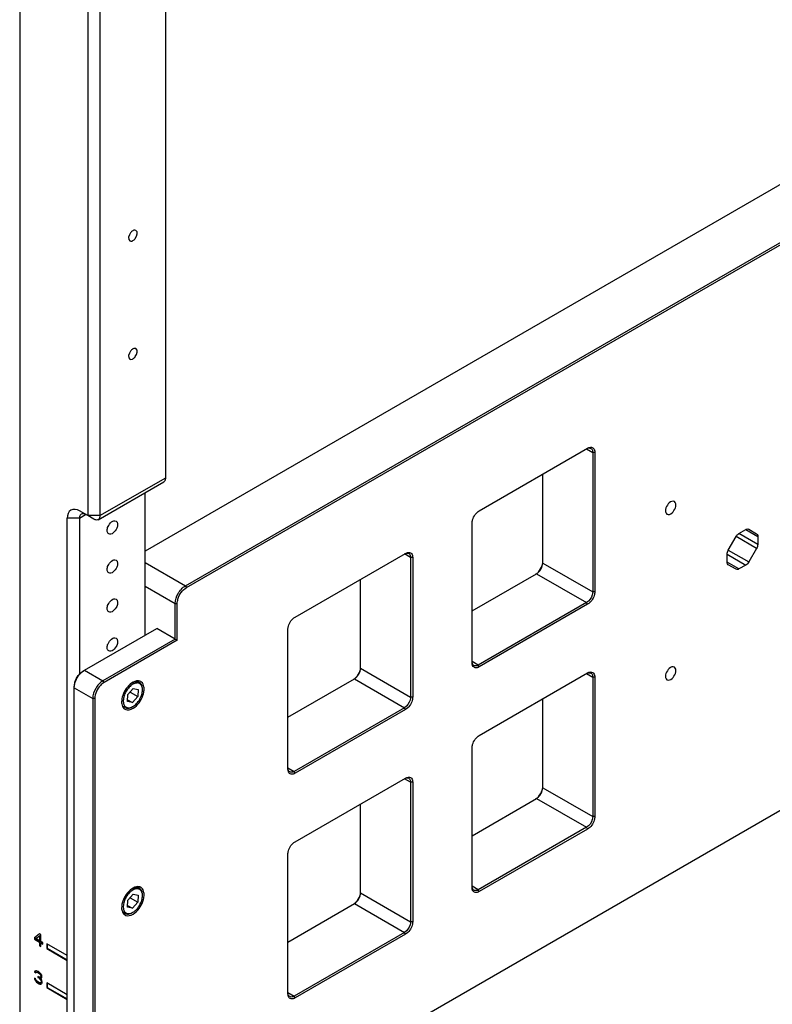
# Model space of a CAD drawing. Header units: inches. Extents: x 0 to 34, y 0 to 22.
# Tile 7 of 15: x 5.5 to 7.2, y 13.7 to 15.9. Entities that reach past the tile are written whole.
import ezdxf

# ---------------------------------------------------------------- set-up
doc = ezdxf.new("R2010")
doc.units = ezdxf.units.IN
doc.header["$LTSCALE"] = 1.87
doc.header["$MEASUREMENT"] = 0
doc.layers.get('0').update_dxf_attribs({"linetype": 'CONTINUOUS'})
doc.layers.add('02___PRT_ALL_AXES', color=7, linetype='CONTINUOUS')

msp = doc.modelspace()

# ---------------------------------------------------------------- linework, layer by layer
at = {"color": 7, "linetype": 'CONTINUOUS'}
for p, q in [((8.4595, 16.2998), (5.7555, 14.7385)), ((5.8019, 14.9052), (5.8019, 16.2892)), ((5.8466, 14.6604), (8.5727, 16.2344)), ((5.8489, 14.6564), (8.575, 16.2304)), ((5.6252, 16.1872), (5.6252, 14.8192)), ((5.653, 16.1872), (5.653, 14.8192)), ((5.4711, 16.0286), (5.4711, 12.5088)), ((6.512, 14.8303), (6.7574, 14.972)), ((6.7551, 14.9706), (6.769, 14.9626)), ((5.8489, 13.3759), (8.575, 14.95)), ((6.7736, 14.9626), (6.769, 14.9626)), ((6.769, 14.9626), (6.769, 14.6465)), ((6.7736, 14.9626), (6.7736, 14.6465)), ((5.6489, 14.8101), (5.7979, 14.8961)), ((5.653, 14.8192), (5.8019, 14.9052)), ((6.6558, 14.7119), (6.6558, 14.9133)), ((5.7555, 14.5489), (5.7555, 14.8717)), ((5.6252, 14.8192), (5.6066, 14.8299)), ((5.6066, 14.8138), (5.5788, 14.8138)), ((5.5788, 13.3994), (5.5788, 14.8138)), ((5.6066, 14.8138), (5.6205, 14.8218)), ((5.6066, 14.8138), (5.6066, 14.4602)), ((5.653, 14.8192), (5.6252, 14.8192)), ((5.6391, 14.8111), (5.6252, 14.8192)), ((6.4957, 14.486), (6.4957, 14.8021)), ((7.1002, 14.7788), (7.1157, 14.7877)), ((7.1157, 14.7877), (7.1427, 14.7721)), ((7.1222, 14.7884), (7.14, 14.7781)), ((7.0758, 14.7411), (7.0936, 14.7719)), ((7.14, 14.7451), (7.0936, 14.7719)), ((7.1427, 14.7542), (7.1002, 14.7788)), ((7.1427, 14.7721), (7.1427, 14.7542)), ((7.0758, 14.7411), (7.1222, 14.7143)), ((7.14, 14.7451), (7.1222, 14.7143)), ((6.0948, 14.5894), (6.3449, 14.7338)), ((6.3565, 14.7244), (6.3426, 14.7325)), ((6.3612, 14.7244), (6.3565, 14.7244)), ((6.3565, 14.7244), (6.3565, 14.4084)), ((6.3612, 14.7244), (6.3612, 14.4084)), ((7.0731, 14.732), (7.1157, 14.7074)), ((7.0731, 14.714), (7.0731, 14.7319)), ((5.7555, 14.713), (5.8466, 14.6604)), ((6.6558, 14.7119), (6.769, 14.6465)), ((7.1002, 14.6984), (7.0731, 14.714)), ((7.0936, 14.6978), (7.0758, 14.708)), ((7.1157, 14.7074), (7.1002, 14.6984)), ((6.2433, 14.4737), (6.2433, 14.6752)), ((6.4957, 14.6034), (6.6419, 14.6878)), ((6.6419, 14.6878), (6.7551, 14.6224)), ((5.7555, 14.6594), (5.8234, 14.6202)), ((5.8466, 14.6604), (5.8489, 14.6564)), ((6.7736, 14.6465), (6.769, 14.6465)), ((5.8234, 14.6202), (5.828, 14.6202)), ((5.8234, 14.5398), (5.8234, 14.6202)), ((5.828, 14.5372), (5.828, 14.6202)), ((6.7551, 14.6224), (6.5096, 14.4807)), ((6.7574, 14.6184), (6.512, 14.4767)), ((6.7574, 14.6184), (6.7551, 14.6224)), ((5.618, 14.4695), (5.7816, 14.564)), ((5.8234, 14.5398), (5.7816, 14.564)), ((5.8234, 14.5398), (5.6597, 14.4453)), ((5.8234, 14.5398), (5.828, 14.5372)), ((6.0786, 14.2452), (6.0786, 14.5613)), ((5.828, 14.5372), (5.6621, 14.4413)), ((6.2433, 14.4737), (6.3565, 14.4084)), ((6.5096, 14.4807), (6.4957, 14.4887)), ((6.512, 14.4767), (6.5096, 14.4807)), ((5.618, 14.4695), (5.6597, 14.4453)), ((6.512, 14.3213), (6.7574, 14.463)), ((6.7551, 14.4617), (6.769, 14.4536)), ((6.7736, 14.4536), (6.769, 14.4536)), ((6.769, 14.4536), (6.769, 14.1376)), ((6.7736, 14.4536), (6.7736, 14.1376)), ((5.5948, 14.4293), (5.6365, 14.4052)), ((5.5948, 13.4114), (5.5948, 14.4293)), ((5.6621, 14.4413), (5.6597, 14.4453)), ((5.7164, 14.4145), (5.7285, 14.4281)), ((5.7285, 14.4281), (5.7395, 14.4258)), ((5.7425, 14.4413), (5.737, 14.4445)), ((6.0786, 14.3625), (6.2294, 14.4496)), ((6.2294, 14.4496), (6.3426, 14.3842)), ((5.7154, 14.3985), (5.7164, 14.4145)), ((5.7211, 14.4198), (5.7385, 14.4098)), ((5.7385, 14.4098), (5.7265, 14.3961)), ((5.7395, 14.4258), (5.7385, 14.4098)), ((5.7493, 14.4247), (5.7493, 14.4263)), ((6.3612, 14.4084), (6.3565, 14.4084)), ((5.6412, 14.4052), (5.6365, 14.4052)), ((5.6365, 14.4052), (5.6365, 13.3873)), ((5.6412, 14.4052), (5.6412, 13.3873)), ((5.7097, 14.3845), (5.7036, 14.388)), ((5.7265, 14.3961), (5.7154, 14.3985)), ((5.7156, 14.4024), (5.7265, 14.3961)), ((5.7261, 14.3861), (5.7275, 14.387)), ((6.3426, 14.3842), (6.0925, 14.2398)), ((6.3449, 14.3802), (6.3426, 14.3842)), ((6.6558, 14.2029), (6.6558, 14.4043)), ((6.3449, 14.3802), (6.0948, 14.2358)), ((6.4957, 13.9771), (6.4957, 14.2932)), ((6.0786, 14.2479), (6.0925, 14.2398)), ((6.0948, 14.2358), (6.0925, 14.2398)), ((6.0948, 14.0805), (6.3449, 14.2249)), ((6.3565, 14.2155), (6.3426, 14.2235)), ((6.3612, 14.2155), (6.3565, 14.2155)), ((6.3565, 14.2155), (6.3565, 13.8994)), ((6.3612, 14.2155), (6.3612, 13.8994)), ((6.6558, 14.2029), (6.769, 14.1376)), ((6.2433, 13.9648), (6.2433, 14.1662)), ((6.4957, 14.0944), (6.6419, 14.1788)), ((6.6419, 14.1788), (6.7551, 14.1134)), ((6.7736, 14.1376), (6.769, 14.1376)), ((6.7551, 14.1134), (6.5096, 13.9717)), ((6.7574, 14.1094), (6.512, 13.9677)), ((6.7574, 14.1094), (6.7551, 14.1134)), ((6.0786, 13.7362), (6.0786, 14.0523)), ((5.7164, 13.9484), (5.7285, 13.962)), ((5.7285, 13.962), (5.7395, 13.9597)), ((5.7425, 13.9753), (5.737, 13.9784)), ((5.7395, 13.9597), (5.7385, 13.9437)), ((5.7493, 13.9586), (5.7493, 13.9602)), ((6.2433, 13.9648), (6.3565, 13.8994)), ((6.5096, 13.9717), (6.4957, 13.9798)), ((6.512, 13.9677), (6.5096, 13.9717)), ((5.7154, 13.9324), (5.7164, 13.9484)), ((5.7211, 13.9537), (5.7385, 13.9437)), ((5.7385, 13.9437), (5.7265, 13.93)), ((6.0786, 13.8536), (6.2294, 13.9407)), ((6.2294, 13.9407), (6.3426, 13.8753)), ((5.7097, 13.9184), (5.7036, 13.9219)), ((5.7265, 13.93), (5.7154, 13.9324)), ((5.7156, 13.9363), (5.7265, 13.93)), ((5.7261, 13.9201), (5.7275, 13.9209)), ((6.3612, 13.8994), (6.3565, 13.8994)), ((5.5161, 13.872), (5.5045, 13.8633)), ((5.519, 13.8704), (5.5161, 13.872)), ((5.519, 13.855), (5.519, 13.8704)), ((6.3426, 13.8753), (6.0925, 13.7309)), ((6.3449, 13.8713), (6.0948, 13.7269)), ((6.3449, 13.8713), (6.3426, 13.8753)), ((5.5045, 13.8633), (5.5055, 13.8639)), ((5.5045, 13.8633), (5.5045, 13.8599)), ((5.5045, 13.8599), (5.5055, 13.8605)), ((5.5045, 13.8599), (5.5161, 13.8532)), ((5.5055, 13.8639), (5.5055, 13.8605)), ((5.5055, 13.8605), (5.5171, 13.8538)), ((5.5079, 13.8614), (5.5161, 13.8675)), ((5.5161, 13.8566), (5.5079, 13.8614)), ((5.5161, 13.8675), (5.5171, 13.868)), ((5.5161, 13.8675), (5.5161, 13.8566)), ((5.5161, 13.8566), (5.5171, 13.8572)), ((5.5161, 13.8532), (5.5171, 13.8538)), ((5.5161, 13.8532), (5.5161, 13.8452)), ((5.5171, 13.868), (5.5171, 13.8572)), ((5.5171, 13.8538), (5.5171, 13.8458)), ((5.5239, 13.8522), (5.519, 13.855)), ((5.519, 13.8515), (5.52, 13.8521)), ((5.519, 13.8515), (5.5239, 13.8488)), ((5.519, 13.8436), (5.519, 13.8515)), ((5.52, 13.8521), (5.5239, 13.8498)), ((5.5239, 13.8488), (5.5239, 13.8522)), ((5.5788, 13.8227), (5.5324, 13.8495)), ((5.5324, 13.8495), (5.5324, 13.8388)), ((5.5333, 13.8489), (5.5333, 13.8393)), ((5.5161, 13.8452), (5.5171, 13.8458)), ((5.5161, 13.8452), (5.519, 13.8436)), ((5.5171, 13.8458), (5.519, 13.8446)), ((5.5324, 13.8388), (5.5333, 13.8393)), ((5.5324, 13.8388), (5.5788, 13.812)), ((5.5333, 13.8393), (5.5788, 13.813)), ((5.5792, 13.8128), (5.5797, 13.8125)), ((5.5055, 13.7873), (5.505, 13.7853)), ((5.505, 13.7853), (5.5059, 13.7859)), ((5.505, 13.7853), (5.5074, 13.7839)), ((5.5074, 13.7885), (5.5055, 13.7873)), ((5.5055, 13.7873), (5.5064, 13.7879)), ((5.5064, 13.7879), (5.5059, 13.7859)), ((5.5059, 13.7859), (5.5079, 13.7847)), ((5.5094, 13.7885), (5.5074, 13.7885)), ((5.5074, 13.7839), (5.5084, 13.7851)), ((5.5084, 13.7851), (5.5093, 13.7856)), ((5.5084, 13.7851), (5.5098, 13.7854)), ((5.5127, 13.7871), (5.5094, 13.7885)), ((5.5098, 13.7854), (5.5108, 13.7859)), ((5.5098, 13.7854), (5.5123, 13.7846)), ((5.5099, 13.7858), (5.5108, 13.7859)), ((5.5108, 13.7859), (5.5132, 13.7851)), ((5.5123, 13.7846), (5.5132, 13.7851)), ((5.5123, 13.7846), (5.5142, 13.7834)), ((5.5137, 13.7866), (5.5127, 13.7871)), ((5.5132, 13.7851), (5.5151, 13.784)), ((5.5171, 13.7841), (5.5137, 13.7866)), ((5.5142, 13.7834), (5.5151, 13.784)), ((5.5142, 13.7834), (5.5166, 13.7815)), ((5.5151, 13.784), (5.5175, 13.782)), ((5.5166, 13.7815), (5.5175, 13.782)), ((5.5166, 13.7815), (5.5181, 13.7795)), ((5.519, 13.7818), (5.5171, 13.7841)), ((5.5175, 13.782), (5.519, 13.78)), ((5.521, 13.7784), (5.519, 13.7818)), ((5.5069, 13.77), (5.5045, 13.7714)), ((5.5045, 13.7714), (5.505, 13.7694)), ((5.505, 13.7694), (5.5059, 13.7699)), ((5.505, 13.7694), (5.506, 13.7671)), ((5.5059, 13.7699), (5.5069, 13.7676)), ((5.506, 13.7671), (5.5069, 13.7676)), ((5.506, 13.7671), (5.5074, 13.7651)), ((5.5074, 13.7685), (5.5069, 13.77)), ((5.5069, 13.7676), (5.5084, 13.7657)), ((5.5084, 13.7669), (5.5074, 13.7685)), ((5.5074, 13.7651), (5.5084, 13.7657)), ((5.5074, 13.7651), (5.5094, 13.7629)), ((5.5094, 13.7657), (5.5084, 13.7669)), ((5.5084, 13.7657), (5.5103, 13.7634)), ((5.5118, 13.7638), (5.5094, 13.7657)), ((5.5094, 13.7629), (5.5103, 13.7634)), ((5.5094, 13.7629), (5.5113, 13.7612)), ((5.5103, 13.7634), (5.5122, 13.7617)), ((5.5113, 13.7612), (5.5122, 13.7617)), ((5.5113, 13.7612), (5.5152, 13.759)), ((5.5147, 13.7621), (5.5118, 13.7638)), ((5.5122, 13.7617), (5.5161, 13.7595)), ((5.5142, 13.7743), (5.5123, 13.7754)), ((5.5123, 13.7754), (5.5123, 13.7732)), ((5.5123, 13.7732), (5.5132, 13.7737)), ((5.5123, 13.7732), (5.5142, 13.7721)), ((5.5132, 13.7743), (5.5132, 13.7737)), ((5.5132, 13.7737), (5.5151, 13.7726)), ((5.5171, 13.7738), (5.5142, 13.7743)), ((5.5142, 13.7721), (5.5151, 13.7726)), ((5.5142, 13.7721), (5.5171, 13.7698)), ((5.5171, 13.7613), (5.5147, 13.7621)), ((5.5151, 13.7726), (5.518, 13.7703)), ((5.5152, 13.759), (5.5161, 13.7595)), ((5.5152, 13.759), (5.5171, 13.7584)), ((5.5161, 13.7595), (5.518, 13.7589)), ((5.5181, 13.7744), (5.5171, 13.7738)), ((5.5171, 13.7738), (5.518, 13.7743)), ((5.5171, 13.7698), (5.518, 13.7703)), ((5.5171, 13.7698), (5.5185, 13.7678)), ((5.5181, 13.7613), (5.5171, 13.7613)), ((5.5171, 13.7584), (5.518, 13.7589)), ((5.518, 13.7703), (5.5195, 13.7684)), ((5.518, 13.7589), (5.519, 13.759)), ((5.5181, 13.7795), (5.519, 13.78)), ((5.5181, 13.7795), (5.519, 13.7772)), ((5.519, 13.7761), (5.5181, 13.7744)), ((5.5181, 13.7744), (5.519, 13.7749)), ((5.5181, 13.771), (5.52, 13.7716)), ((5.5181, 13.771), (5.5185, 13.7712)), ((5.5205, 13.7684), (5.5181, 13.771)), ((5.519, 13.7619), (5.5181, 13.7613)), ((5.5181, 13.7613), (5.519, 13.7618)), ((5.5185, 13.7678), (5.5195, 13.7684)), ((5.5185, 13.7678), (5.5195, 13.765)), ((5.519, 13.78), (5.52, 13.7778)), ((5.519, 13.7772), (5.52, 13.7778)), ((5.519, 13.7772), (5.519, 13.7761)), ((5.52, 13.7766), (5.519, 13.7749)), ((5.519, 13.7761), (5.52, 13.7766)), ((5.5195, 13.7627), (5.519, 13.7619)), ((5.519, 13.7619), (5.52, 13.7624)), ((5.519, 13.7584), (5.52, 13.759)), ((5.519, 13.7584), (5.5205, 13.7587)), ((5.5195, 13.7684), (5.5204, 13.7655)), ((5.5195, 13.765), (5.5204, 13.7655)), ((5.5195, 13.765), (5.5195, 13.7627)), ((5.5195, 13.7627), (5.5204, 13.7632)), ((5.52, 13.7778), (5.52, 13.7766)), ((5.52, 13.7716), (5.521, 13.7727)), ((5.5204, 13.7632), (5.52, 13.7624)), ((5.5204, 13.7655), (5.5204, 13.7632)), ((5.5214, 13.7662), (5.5205, 13.7684)), ((5.5205, 13.7587), (5.5214, 13.7599)), ((5.5214, 13.7758), (5.521, 13.7784)), ((5.521, 13.7727), (5.5214, 13.7747)), ((5.5214, 13.7747), (5.5214, 13.7758)), ((5.5219, 13.7636), (5.5214, 13.7662)), ((5.5214, 13.7599), (5.5219, 13.7613)), ((5.5219, 13.7613), (5.5219, 13.7636)), ((5.5788, 13.7343), (5.5324, 13.7611)), ((5.5324, 13.7611), (5.5324, 13.7504)), ((5.5333, 13.7605), (5.5333, 13.7509)), ((5.5171, 13.7584), (5.519, 13.7584)), ((5.5324, 13.7504), (5.5333, 13.7509)), ((5.5324, 13.7504), (5.5788, 13.7236)), ((5.5333, 13.7509), (5.5788, 13.7246)), ((6.0786, 13.7389), (6.0925, 13.7309)), ((5.5792, 13.7244), (5.5797, 13.7241)), ((6.0948, 13.7269), (6.0925, 13.7309))]:
    msp.add_line(p, q, dxfattribs=at)
for centre, start, end in [((5.7217, 14.4247), 359.9713, 3.3811), ((5.7136, 14.4109), 296.6205, 300.0287), ((5.7217, 13.9586), 359.9713, 3.3811), ((5.7136, 13.9448), 296.6205, 300.0287)]:
    msp.add_arc(centre, 0.0276, start, end, dxfattribs=at)
for points in [[(6.7551, 14.9706), (6.7567, 14.9716), (6.7585, 14.9723), (6.7604, 14.9725)], [(6.7574, 14.972), (6.7593, 14.9731), (6.7614, 14.9739), (6.7636, 14.9741)], [(6.7604, 14.9725), (6.7619, 14.9726), (6.7636, 14.9724), (6.7649, 14.9716)], [(6.7636, 14.9741), (6.7654, 14.9743), (6.7673, 14.974), (6.7689, 14.9731)], [(5.6152, 14.8237), (5.6137, 14.8238), (5.612, 14.8236), (5.6107, 14.8228)], [(5.6205, 14.8218), (5.6189, 14.8228), (5.6171, 14.8235), (5.6152, 14.8237)], [(7.0936, 14.7719), (7.0952, 14.7746), (7.0974, 14.7772), (7.1002, 14.7788)], [(7.0731, 14.7319), (7.0731, 14.7351), (7.0742, 14.7383), (7.0758, 14.7411)], [(7.1427, 14.7542), (7.1427, 14.751), (7.1416, 14.7478), (7.14, 14.7451)], [(6.3426, 14.7325), (6.3442, 14.7334), (6.3461, 14.7341), (6.3479, 14.7343)], [(6.3449, 14.7338), (6.3468, 14.7349), (6.349, 14.7358), (6.3511, 14.736)], [(6.3479, 14.7343), (6.3495, 14.7345), (6.3511, 14.7342), (6.3524, 14.7335)], [(6.3511, 14.736), (6.3529, 14.7362), (6.3549, 14.7359), (6.3564, 14.735)], [(6.6472, 14.6921), (6.6506, 14.6957), (6.6533, 14.7003), (6.6547, 14.7051)], [(6.6547, 14.7051), (6.6554, 14.7073), (6.6558, 14.7096), (6.6558, 14.7119)], [(7.1222, 14.7143), (7.1206, 14.7116), (7.1184, 14.709), (7.1157, 14.7074)], [(6.6395, 14.6864), (6.6418, 14.6878), (6.6439, 14.6895), (6.6458, 14.6914)], [(6.6419, 14.6878), (6.6438, 14.6889), (6.6456, 14.6904), (6.6472, 14.6921)], [(6.2423, 14.467), (6.2429, 14.4692), (6.2433, 14.4714), (6.2433, 14.4737)], [(6.497, 14.4796), (6.4961, 14.4816), (6.4957, 14.4839), (6.4957, 14.486)], [(6.4998, 14.4797), (6.4977, 14.4809), (6.4964, 14.4835), (6.496, 14.4859)], [(5.5959, 14.4382), (5.5982, 14.4479), (5.6036, 14.4572), (5.6108, 14.464)], [(5.6108, 14.464), (5.613, 14.4661), (5.6154, 14.468), (5.618, 14.4695)], [(6.2271, 14.4483), (6.2294, 14.4496), (6.2315, 14.4514), (6.2333, 14.4533)], [(6.2294, 14.4496), (6.2314, 14.4508), (6.2331, 14.4523), (6.2347, 14.4539)], [(6.2347, 14.4539), (6.2382, 14.4576), (6.2408, 14.4621), (6.2423, 14.467)], [(6.7551, 14.4617), (6.7567, 14.4626), (6.7585, 14.4633), (6.7604, 14.4635)], [(6.7574, 14.463), (6.7593, 14.4641), (6.7614, 14.465), (6.7636, 14.4652)], [(6.7604, 14.4635), (6.7619, 14.4637), (6.7636, 14.4634), (6.7649, 14.4627)], [(6.7636, 14.4652), (6.7654, 14.4654), (6.7673, 14.4651), (6.7689, 14.4642)], [(5.5948, 14.4293), (5.5948, 14.4323), (5.5952, 14.4353), (5.5959, 14.4382)], [(6.0798, 14.2387), (6.0789, 14.2407), (6.0786, 14.243), (6.0786, 14.2452)], [(6.0827, 14.2389), (6.0806, 14.2401), (6.0792, 14.2427), (6.0788, 14.2451)], [(6.3449, 14.2249), (6.3468, 14.226), (6.349, 14.2268), (6.3511, 14.227)], [(6.3511, 14.227), (6.3529, 14.2272), (6.3549, 14.2269), (6.3564, 14.226)], [(6.3426, 14.2235), (6.3442, 14.2245), (6.3461, 14.2252), (6.3479, 14.2254)], [(6.3479, 14.2254), (6.3495, 14.2255), (6.3511, 14.2253), (6.3524, 14.2245)], [(6.6395, 14.1775), (6.6418, 14.1788), (6.6439, 14.1806), (6.6458, 14.1825)], [(6.6419, 14.1788), (6.6438, 14.18), (6.6456, 14.1815), (6.6472, 14.1831)], [(6.6472, 14.1831), (6.6506, 14.1868), (6.6533, 14.1913), (6.6547, 14.1962)], [(6.6547, 14.1962), (6.6554, 14.1983), (6.6558, 14.2006), (6.6558, 14.2029)], [(6.2423, 13.958), (6.2429, 13.9602), (6.2433, 13.9625), (6.2433, 13.9648)], [(6.497, 13.9706), (6.4961, 13.9726), (6.4957, 13.9749), (6.4957, 13.9771)], [(6.4998, 13.9708), (6.4977, 13.972), (6.4964, 13.9746), (6.496, 13.977)], [(6.2271, 13.9393), (6.2294, 13.9407), (6.2315, 13.9424), (6.2333, 13.9443)], [(6.2294, 13.9407), (6.2314, 13.9418), (6.2331, 13.9433), (6.2347, 13.945)], [(6.2347, 13.945), (6.2382, 13.9486), (6.2408, 13.9532), (6.2423, 13.958)], [(6.0798, 13.7298), (6.0789, 13.7318), (6.0786, 13.7341), (6.0786, 13.7362)], [(6.0827, 13.7299), (6.0806, 13.7311), (6.0792, 13.7337), (6.0788, 13.7361)]]:
    msp.add_open_spline(points, degree=3, dxfattribs=at)
for points, knots in [([(6.7649, 14.9716), (6.767, 14.9704), (6.7688, 14.9669), (6.769, 14.9636), (6.769, 14.9626)], [0, 0, 0, 0, 0.705036, 1, 1, 1, 1]), ([(6.7689, 14.9731), (6.7696, 14.9727), (6.7727, 14.9701), (6.7736, 14.9657), (6.7736, 14.9626)], [0, 0, 0, 0, 0.22086, 1, 1, 1, 1]), ([(5.7979, 14.8961), (5.7999, 14.8973), (5.8017, 14.9008), (5.8019, 14.9042), (5.8019, 14.9052)], [0, 0, 0, 0, 0.705035, 1, 1, 1, 1]), ([(5.6066, 14.8299), (5.6009, 14.8332), (5.584, 14.8369), (5.5788, 14.8204), (5.5788, 14.8138)], [0, 0, 0, 0, 0.500013, 1, 1, 1, 1]), ([(6.4957, 14.8021), (6.4957, 14.8048), (6.4977, 14.8157), (6.5047, 14.8261), (6.512, 14.8303)], [0, 0, 0, 0, 0.240689, 1, 1, 1, 1]), ([(5.6107, 14.8228), (5.6086, 14.8216), (5.6068, 14.8181), (5.6066, 14.8148), (5.6066, 14.8138)], [0, 0, 0, 0, 0.705036, 1, 1, 1, 1]), ([(5.6489, 14.8101), (5.6469, 14.809), (5.6429, 14.8092), (5.6399, 14.8106), (5.6391, 14.8111)], [0, 0, 0, 0, 0.705029, 1, 1, 1, 1]), ([(5.653, 14.8192), (5.653, 14.8182), (5.6528, 14.8148), (5.651, 14.8113), (5.6489, 14.8101)], [0, 0, 0, 0, 0.294965, 1, 1, 1, 1]), ([(7.1157, 14.7877), (7.1162, 14.7881), (7.1182, 14.7891), (7.1209, 14.7892), (7.1222, 14.7884)], [0, 0, 0, 0, 0.295511, 1, 1, 1, 1]), ([(7.14, 14.7781), (7.1414, 14.7773), (7.1426, 14.775), (7.1427, 14.7728), (7.1427, 14.7721)], [0, 0, 0, 0, 0.70449, 1, 1, 1, 1]), ([(6.3524, 14.7335), (6.3545, 14.7323), (6.3563, 14.7288), (6.3565, 14.7254), (6.3565, 14.7244)], [0, 0, 0, 0, 0.705036, 1, 1, 1, 1]), ([(6.3564, 14.735), (6.3572, 14.7345), (6.3603, 14.7319), (6.3612, 14.7275), (6.3612, 14.7244)], [0, 0, 0, 0, 0.220861, 1, 1, 1, 1]), ([(6.6458, 14.6914), (6.6498, 14.6957), (6.6538, 14.7027), (6.6555, 14.7102), (6.6556, 14.7121)], [0, 0, 0, 0, 0.762379, 1, 1, 1, 1]), ([(7.0758, 14.708), (7.0745, 14.7088), (7.0733, 14.7112), (7.0731, 14.7134), (7.0731, 14.714)], [0, 0, 0, 0, 0.70449, 1, 1, 1, 1]), ([(7.1002, 14.6984), (7.0996, 14.6981), (7.0976, 14.6971), (7.095, 14.697), (7.0936, 14.6978)], [0, 0, 0, 0, 0.295511, 1, 1, 1, 1]), ([(5.8234, 14.6202), (5.8234, 14.6282), (5.8288, 14.6439), (5.8397, 14.6564), (5.8466, 14.6604)], [0, 0, 0, 0, 0.499994, 1, 1, 1, 1]), ([(5.828, 14.6202), (5.828, 14.6236), (5.8306, 14.6377), (5.8396, 14.651), (5.8489, 14.6564)], [0, 0, 0, 0, 0.240717, 1, 1, 1, 1]), ([(6.769, 14.6465), (6.769, 14.6442), (6.7673, 14.6349), (6.7613, 14.626), (6.7551, 14.6224)], [0, 0, 0, 0, 0.240688, 1, 1, 1, 1]), ([(6.7736, 14.6465), (6.7736, 14.6438), (6.7717, 14.6329), (6.7647, 14.6226), (6.7574, 14.6184)], [0, 0, 0, 0, 0.240689, 1, 1, 1, 1]), ([(6.0786, 14.5613), (6.0786, 14.564), (6.0805, 14.5749), (6.0876, 14.5852), (6.0948, 14.5894)], [0, 0, 0, 0, 0.240689, 1, 1, 1, 1]), ([(6.2333, 14.4533), (6.2373, 14.4575), (6.2414, 14.4645), (6.243, 14.4721), (6.2432, 14.4739)], [0, 0, 0, 0, 0.762379, 1, 1, 1, 1]), ([(6.512, 14.4767), (6.5093, 14.4751), (6.5032, 14.4729), (6.498, 14.4772), (6.497, 14.4796)], [0, 0, 0, 0, 0.543546, 1, 1, 1, 1]), ([(6.5096, 14.4807), (6.5088, 14.4802), (6.5058, 14.4787), (6.5019, 14.4785), (6.4998, 14.4797)], [0, 0, 0, 0, 0.294971, 1, 1, 1, 1]), ([(5.5948, 14.432), (5.5948, 14.4354), (5.5973, 14.4494), (5.6063, 14.4627), (5.6157, 14.4681)], [0, 0, 0, 0, 0.240717, 1, 1, 1, 1]), ([(6.7649, 14.4627), (6.767, 14.4615), (6.7688, 14.458), (6.769, 14.4546), (6.769, 14.4536)], [0, 0, 0, 0, 0.705036, 1, 1, 1, 1]), ([(6.7689, 14.4642), (6.7696, 14.4637), (6.7727, 14.4611), (6.7736, 14.4567), (6.7736, 14.4536)], [0, 0, 0, 0, 0.22086, 1, 1, 1, 1]), ([(5.6597, 14.4453), (5.6528, 14.4414), (5.642, 14.4288), (5.6365, 14.4131), (5.6365, 14.4052)], [0, 0, 0, 0, 0.500006, 1, 1, 1, 1]), ([(5.6621, 14.4413), (5.6591, 14.4396), (5.6482, 14.4304), (5.6412, 14.416), (5.6412, 14.4052)], [0, 0, 0, 0, 0.240726, 1, 1, 1, 1]), ([(5.7275, 14.4373), (5.7244, 14.4356), (5.7187, 14.4308), (5.7119, 14.4217), (5.7072, 14.4113), (5.7055, 14.4024), (5.7058, 14.3959), (5.7068, 14.3917), (5.7086, 14.3883), (5.7112, 14.3857), (5.7144, 14.3842), (5.7181, 14.3838), (5.7221, 14.3845), (5.7247, 14.3855), (5.726, 14.3862)], [0, 0, 0, 0, 0.138047, 0.290961, 0.444525, 0.58432, 0.645922, 0.701241, 0.750938, 0.796873, 0.841963, 0.889403, 0.941655, 1, 1, 1, 1]), ([(5.7425, 14.4413), (5.7414, 14.442), (5.7389, 14.4429), (5.7348, 14.443), (5.7304, 14.4419), (5.7275, 14.4406), (5.7261, 14.4397)], [0, 0, 0, 0, 0.217767, 0.450947, 0.710185, 1, 1, 1, 1]), ([(5.7492, 14.4264), (5.7491, 14.4278), (5.7488, 14.4305), (5.7474, 14.4343), (5.7453, 14.4372), (5.7424, 14.4393), (5.7391, 14.4403), (5.7353, 14.4403), (5.7314, 14.4393), (5.7288, 14.4381), (5.7275, 14.4373)], [0, 0, 0, 0, 0.141217, 0.268012, 0.383226, 0.492429, 0.602971, 0.721779, 0.853484, 1, 1, 1, 1]), ([(5.7493, 14.4263), (5.7493, 14.428), (5.749, 14.4312), (5.7477, 14.4355), (5.7456, 14.439), (5.7436, 14.4407), (5.7425, 14.4413)], [0, 0, 0, 0, 0.289799, 0.549048, 0.782227, 1, 1, 1, 1]), ([(5.7275, 14.387), (5.7306, 14.3887), (5.7364, 14.3937), (5.7433, 14.403), (5.7479, 14.4136), (5.7493, 14.4211), (5.7493, 14.4247)], [0, 0, 0, 0, 0.23722, 0.500004, 0.762786, 1, 1, 1, 1]), ([(6.3565, 14.4084), (6.3565, 14.4061), (6.3548, 14.3967), (6.3488, 14.3878), (6.3426, 14.3842)], [0, 0, 0, 0, 0.240688, 1, 1, 1, 1]), ([(6.3612, 14.4084), (6.3612, 14.4057), (6.3592, 14.3948), (6.3522, 14.3844), (6.3449, 14.3802)], [0, 0, 0, 0, 0.240689, 1, 1, 1, 1]), ([(5.7097, 14.3845), (5.7108, 14.3839), (5.7132, 14.383), (5.7174, 14.3829), (5.7218, 14.384), (5.7246, 14.3853), (5.7261, 14.3861)], [0, 0, 0, 0, 0.217767, 0.450947, 0.710185, 1, 1, 1, 1]), ([(6.4957, 14.2932), (6.4957, 14.2958), (6.4977, 14.3068), (6.5047, 14.3171), (6.512, 14.3213)], [0, 0, 0, 0, 0.240689, 1, 1, 1, 1]), ([(6.0948, 14.2358), (6.0922, 14.2343), (6.0861, 14.232), (6.0809, 14.2364), (6.0798, 14.2387)], [0, 0, 0, 0, 0.543543, 1, 1, 1, 1]), ([(6.0925, 14.2398), (6.0916, 14.2393), (6.0887, 14.2379), (6.0847, 14.2377), (6.0827, 14.2389)], [0, 0, 0, 0, 0.294971, 1, 1, 1, 1]), ([(6.3524, 14.2245), (6.3545, 14.2233), (6.3563, 14.2198), (6.3565, 14.2165), (6.3565, 14.2155)], [0, 0, 0, 0, 0.705036, 1, 1, 1, 1]), ([(6.3564, 14.226), (6.3572, 14.2256), (6.3603, 14.223), (6.3612, 14.2186), (6.3612, 14.2155)], [0, 0, 0, 0, 0.220861, 1, 1, 1, 1]), ([(6.6458, 14.1825), (6.6498, 14.1867), (6.6538, 14.1937), (6.6555, 14.2013), (6.6556, 14.2031)], [0, 0, 0, 0, 0.762379, 1, 1, 1, 1]), ([(6.769, 14.1376), (6.769, 14.1353), (6.7673, 14.1259), (6.7613, 14.117), (6.7551, 14.1134)], [0, 0, 0, 0, 0.240688, 1, 1, 1, 1]), ([(6.7736, 14.1376), (6.7736, 14.1349), (6.7717, 14.124), (6.7647, 14.1136), (6.7574, 14.1094)], [0, 0, 0, 0, 0.240689, 1, 1, 1, 1]), ([(6.0786, 14.0523), (6.0786, 14.055), (6.0805, 14.0659), (6.0876, 14.0763), (6.0948, 14.0805)], [0, 0, 0, 0, 0.240689, 1, 1, 1, 1]), ([(5.7275, 13.9712), (5.7244, 13.9695), (5.7187, 13.9647), (5.7119, 13.9556), (5.7072, 13.9452), (5.7055, 13.9363), (5.7058, 13.9298), (5.7068, 13.9256), (5.7086, 13.9222), (5.7112, 13.9197), (5.7144, 13.9181), (5.7181, 13.9177), (5.7221, 13.9184), (5.7247, 13.9194), (5.726, 13.9201)], [0, 0, 0, 0, 0.138047, 0.290961, 0.444525, 0.58432, 0.645922, 0.701241, 0.750938, 0.796873, 0.841963, 0.889403, 0.941655, 1, 1, 1, 1]), ([(5.7425, 13.9753), (5.7414, 13.9759), (5.7389, 13.9768), (5.7348, 13.9769), (5.7304, 13.9758), (5.7275, 13.9745), (5.7261, 13.9736)], [0, 0, 0, 0, 0.217767, 0.450947, 0.710185, 1, 1, 1, 1]), ([(5.7492, 13.9603), (5.7491, 13.9617), (5.7488, 13.9645), (5.7474, 13.9682), (5.7453, 13.9711), (5.7424, 13.9732), (5.7391, 13.9742), (5.7353, 13.9742), (5.7314, 13.9732), (5.7288, 13.972), (5.7275, 13.9712)], [0, 0, 0, 0, 0.141217, 0.268012, 0.383226, 0.492429, 0.602971, 0.721779, 0.853484, 1, 1, 1, 1]), ([(5.7493, 13.9602), (5.7493, 13.9619), (5.749, 13.9651), (5.7477, 13.9694), (5.7456, 13.9729), (5.7436, 13.9746), (5.7425, 13.9753)], [0, 0, 0, 0, 0.289799, 0.549048, 0.782227, 1, 1, 1, 1]), ([(6.2333, 13.9443), (6.2373, 13.9486), (6.2414, 13.9556), (6.243, 13.9631), (6.2432, 13.9649)], [0, 0, 0, 0, 0.762379, 1, 1, 1, 1]), ([(6.512, 13.9677), (6.5093, 13.9662), (6.5032, 13.9639), (6.498, 13.9683), (6.497, 13.9706)], [0, 0, 0, 0, 0.543546, 1, 1, 1, 1]), ([(6.5096, 13.9717), (6.5088, 13.9712), (6.5058, 13.9698), (6.5019, 13.9696), (6.4998, 13.9708)], [0, 0, 0, 0, 0.294971, 1, 1, 1, 1]), ([(5.7275, 13.9209), (5.7306, 13.9226), (5.7364, 13.9276), (5.7433, 13.9369), (5.7479, 13.9475), (5.7493, 13.9551), (5.7493, 13.9586)], [0, 0, 0, 0, 0.23722, 0.500004, 0.762786, 1, 1, 1, 1]), ([(5.7097, 13.9184), (5.7108, 13.9178), (5.7132, 13.9169), (5.7174, 13.9168), (5.7218, 13.9179), (5.7246, 13.9192), (5.7261, 13.9201)], [0, 0, 0, 0, 0.217767, 0.450947, 0.710185, 1, 1, 1, 1]), ([(6.3565, 13.8994), (6.3565, 13.8971), (6.3548, 13.8878), (6.3488, 13.8789), (6.3426, 13.8753)], [0, 0, 0, 0, 0.240688, 1, 1, 1, 1]), ([(6.3612, 13.8994), (6.3612, 13.8967), (6.3592, 13.8858), (6.3522, 13.8755), (6.3449, 13.8713)], [0, 0, 0, 0, 0.240689, 1, 1, 1, 1]), ([(6.0948, 13.7269), (6.0922, 13.7253), (6.0861, 13.7231), (6.0809, 13.7274), (6.0798, 13.7298)], [0, 0, 0, 0, 0.543543, 1, 1, 1, 1]), ([(6.0925, 13.7309), (6.0916, 13.7304), (6.0887, 13.7289), (6.0847, 13.7287), (6.0827, 13.7299)], [0, 0, 0, 0, 0.294971, 1, 1, 1, 1])]:
    msp.add_open_spline(points, degree=3, knots=knots, dxfattribs=at)
at = {"layer": '02___PRT_ALL_AXES', "color": 7, "linetype": 'CONTINUOUS'}
for centre, radius, start, end in [((5.7395, 14.4329), 0.0121, 51.3972, 60.1022), ((5.7156, 14.3915), 0.0123, 226.4375, 240.0286), ((5.7395, 13.9668), 0.0121, 51.3972, 60.1022), ((5.7156, 13.9254), 0.0123, 226.4375, 240.0286)]:
    msp.add_arc(centre, radius, start, end, dxfattribs=at)
for points, knots in [([(5.7275, 15.4646), (5.7253, 15.4634), (5.7194, 15.458), (5.7153, 15.4444), (5.7206, 15.4414)], [0, 0, 0, 0, 0.28855, 1, 1, 1, 1]), ([(5.7344, 15.4653), (5.7329, 15.4661), (5.7302, 15.466), (5.7281, 15.4649), (5.7275, 15.4646)], [0, 0, 0, 0, 0.705509, 1, 1, 1, 1]), ([(5.7275, 15.4421), (5.7296, 15.4433), (5.7356, 15.4487), (5.7396, 15.4623), (5.7344, 15.4653)], [0, 0, 0, 0, 0.28855, 1, 1, 1, 1]), ([(5.7206, 15.4414), (5.722, 15.4406), (5.7248, 15.4407), (5.7269, 15.4417), (5.7275, 15.4421)], [0, 0, 0, 0, 0.705509, 1, 1, 1, 1]), ([(5.7275, 15.1967), (5.7253, 15.1955), (5.7194, 15.1901), (5.7153, 15.1766), (5.7206, 15.1735)], [0, 0, 0, 0, 0.28855, 1, 1, 1, 1]), ([(5.7344, 15.1974), (5.7329, 15.1982), (5.7302, 15.1981), (5.7281, 15.1971), (5.7275, 15.1967)], [0, 0, 0, 0, 0.705509, 1, 1, 1, 1]), ([(5.7275, 15.1742), (5.7296, 15.1755), (5.7356, 15.1809), (5.7396, 15.1944), (5.7344, 15.1974)], [0, 0, 0, 0, 0.28855, 1, 1, 1, 1]), ([(5.7206, 15.1735), (5.722, 15.1727), (5.7248, 15.1729), (5.7269, 15.1739), (5.7275, 15.1742)], [0, 0, 0, 0, 0.705509, 1, 1, 1, 1]), ([(6.9539, 14.8513), (6.9521, 14.8523), (6.9449, 14.8518), (6.9371, 14.8432), (6.9337, 14.8346), (6.9337, 14.83)], [0, 0, 0, 0, 0.184816, 0.580684, 1, 1, 1, 1]), ([(6.9337, 14.83), (6.9337, 14.8292), (6.9339, 14.8263), (6.9354, 14.8233), (6.9371, 14.8223)], [0, 0, 0, 0, 0.294962, 1, 1, 1, 1]), ([(6.9371, 14.8223), (6.9389, 14.8213), (6.9461, 14.8218), (6.9539, 14.8304), (6.9573, 14.8391), (6.9573, 14.8437)], [0, 0, 0, 0, 0.184816, 0.580684, 1, 1, 1, 1]), ([(6.9573, 14.8437), (6.9573, 14.8445), (6.9572, 14.8473), (6.9556, 14.8503), (6.9539, 14.8513)], [0, 0, 0, 0, 0.294962, 1, 1, 1, 1]), ([(5.6692, 14.7857), (5.6692, 14.7887), (5.6713, 14.7982), (5.6831, 14.8107), (5.6894, 14.807)], [0, 0, 0, 0, 0.288393, 1, 1, 1, 1]), ([(5.6894, 14.807), (5.6912, 14.806), (5.6927, 14.803), (5.6929, 14.8002), (5.6929, 14.7993)], [0, 0, 0, 0, 0.705038, 1, 1, 1, 1]), ([(5.6727, 14.778), (5.671, 14.779), (5.6694, 14.782), (5.6692, 14.7848), (5.6692, 14.7857)], [0, 0, 0, 0, 0.705038, 1, 1, 1, 1]), ([(5.6929, 14.7993), (5.6929, 14.7964), (5.6908, 14.7868), (5.6791, 14.7743), (5.6727, 14.778)], [0, 0, 0, 0, 0.288393, 1, 1, 1, 1]), ([(5.6692, 14.6973), (5.6692, 14.7003), (5.6713, 14.7098), (5.6831, 14.7223), (5.6894, 14.7186)], [0, 0, 0, 0, 0.288393, 1, 1, 1, 1]), ([(5.6894, 14.7186), (5.6912, 14.7176), (5.6927, 14.7146), (5.6929, 14.7118), (5.6929, 14.7109)], [0, 0, 0, 0, 0.705038, 1, 1, 1, 1]), ([(5.6727, 14.6896), (5.671, 14.6906), (5.6694, 14.6936), (5.6692, 14.6964), (5.6692, 14.6973)], [0, 0, 0, 0, 0.705038, 1, 1, 1, 1]), ([(5.6929, 14.7109), (5.6929, 14.708), (5.6908, 14.6984), (5.6791, 14.6859), (5.6727, 14.6896)], [0, 0, 0, 0, 0.288393, 1, 1, 1, 1]), ([(5.6692, 14.6089), (5.6692, 14.6119), (5.6713, 14.6214), (5.6831, 14.6339), (5.6894, 14.6302)], [0, 0, 0, 0, 0.288393, 1, 1, 1, 1]), ([(5.6894, 14.6302), (5.6912, 14.6292), (5.6927, 14.6262), (5.6929, 14.6234), (5.6929, 14.6225)], [0, 0, 0, 0, 0.705038, 1, 1, 1, 1]), ([(5.6727, 14.6012), (5.671, 14.6022), (5.6694, 14.6052), (5.6692, 14.608), (5.6692, 14.6089)], [0, 0, 0, 0, 0.705038, 1, 1, 1, 1]), ([(5.6929, 14.6225), (5.6929, 14.6196), (5.6908, 14.61), (5.6791, 14.5975), (5.6727, 14.6012)], [0, 0, 0, 0, 0.288393, 1, 1, 1, 1]), ([(5.6692, 14.5205), (5.6692, 14.5235), (5.6713, 14.533), (5.6831, 14.5455), (5.6894, 14.5418)], [0, 0, 0, 0, 0.288393, 1, 1, 1, 1]), ([(5.6894, 14.5418), (5.6912, 14.5408), (5.6927, 14.5378), (5.6929, 14.535), (5.6929, 14.5342)], [0, 0, 0, 0, 0.705038, 1, 1, 1, 1]), ([(5.6727, 14.5128), (5.671, 14.5138), (5.6694, 14.5168), (5.6692, 14.5196), (5.6692, 14.5205)], [0, 0, 0, 0, 0.705038, 1, 1, 1, 1]), ([(5.6929, 14.5342), (5.6929, 14.5312), (5.6908, 14.5216), (5.6791, 14.5091), (5.6727, 14.5128)], [0, 0, 0, 0, 0.288393, 1, 1, 1, 1]), ([(6.9539, 14.4763), (6.9521, 14.4773), (6.9449, 14.4768), (6.9371, 14.4682), (6.9337, 14.4596), (6.9337, 14.455)], [0, 0, 0, 0, 0.184816, 0.580684, 1, 1, 1, 1]), ([(6.9573, 14.4686), (6.9573, 14.4695), (6.9572, 14.4723), (6.9556, 14.4753), (6.9539, 14.4763)], [0, 0, 0, 0, 0.294962, 1, 1, 1, 1]), ([(6.9337, 14.455), (6.9337, 14.4541), (6.9339, 14.4513), (6.9354, 14.4483), (6.9371, 14.4473)], [0, 0, 0, 0, 0.294962, 1, 1, 1, 1]), ([(6.9371, 14.4473), (6.9389, 14.4463), (6.9461, 14.4468), (6.9539, 14.4554), (6.9573, 14.4641), (6.9573, 14.4686)], [0, 0, 0, 0, 0.184816, 0.580684, 1, 1, 1, 1]), ([(5.7213, 14.4372), (5.7126, 14.4297), (5.7042, 14.4158), (5.702, 14.4009), (5.702, 14.3974)], [0, 0, 0, 0, 0.766445, 1, 1, 1, 1]), ([(5.7402, 14.445), (5.7388, 14.4451), (5.7317, 14.4447), (5.7254, 14.4407), (5.7213, 14.4372)], [0, 0, 0, 0, 0.214056, 1, 1, 1, 1]), ([(5.753, 14.4269), (5.753, 14.4285), (5.7526, 14.4341), (5.7501, 14.4399), (5.747, 14.4424)], [0, 0, 0, 0, 0.290123, 1, 1, 1, 1]), ([(5.7319, 14.3857), (5.7414, 14.3931), (5.7505, 14.4076), (5.753, 14.4232), (5.753, 14.4269)], [0, 0, 0, 0, 0.764744, 1, 1, 1, 1]), ([(5.702, 14.3974), (5.702, 14.3959), (5.7023, 14.3906), (5.7044, 14.3852), (5.7071, 14.3826)], [0, 0, 0, 0, 0.287002, 1, 1, 1, 1]), ([(5.7094, 14.3809), (5.7109, 14.38), (5.7187, 14.3776), (5.727, 14.3818), (5.7319, 14.3857)], [0, 0, 0, 0, 0.21218, 1, 1, 1, 1]), ([(5.7213, 13.9711), (5.7126, 13.9636), (5.7042, 13.9497), (5.702, 13.9348), (5.702, 13.9313)], [0, 0, 0, 0, 0.766445, 1, 1, 1, 1]), ([(5.7402, 13.9789), (5.7388, 13.9791), (5.7317, 13.9786), (5.7254, 13.9746), (5.7213, 13.9711)], [0, 0, 0, 0, 0.214056, 1, 1, 1, 1]), ([(5.7319, 13.9196), (5.7414, 13.927), (5.7505, 13.9415), (5.753, 13.9571), (5.753, 13.9608)], [0, 0, 0, 0, 0.764744, 1, 1, 1, 1]), ([(5.753, 13.9608), (5.753, 13.9624), (5.7526, 13.968), (5.7501, 13.9738), (5.747, 13.9763)], [0, 0, 0, 0, 0.290123, 1, 1, 1, 1]), ([(5.702, 13.9313), (5.702, 13.9298), (5.7023, 13.9245), (5.7044, 13.9191), (5.7071, 13.9165)], [0, 0, 0, 0, 0.287002, 1, 1, 1, 1]), ([(5.7094, 13.9148), (5.7109, 13.9139), (5.7187, 13.9115), (5.727, 13.9157), (5.7319, 13.9196)], [0, 0, 0, 0, 0.21218, 1, 1, 1, 1])]:
    msp.add_open_spline(points, degree=3, knots=knots, dxfattribs=at)
for points in [[(5.7455, 14.4434), (5.7439, 14.4443), (5.7421, 14.4449), (5.7402, 14.445)], [(5.7455, 13.9773), (5.7439, 13.9782), (5.7421, 13.9788), (5.7402, 13.9789)]]:
    msp.add_open_spline(points, degree=3, dxfattribs=at)

doc.saveas('drawing.dxf')
